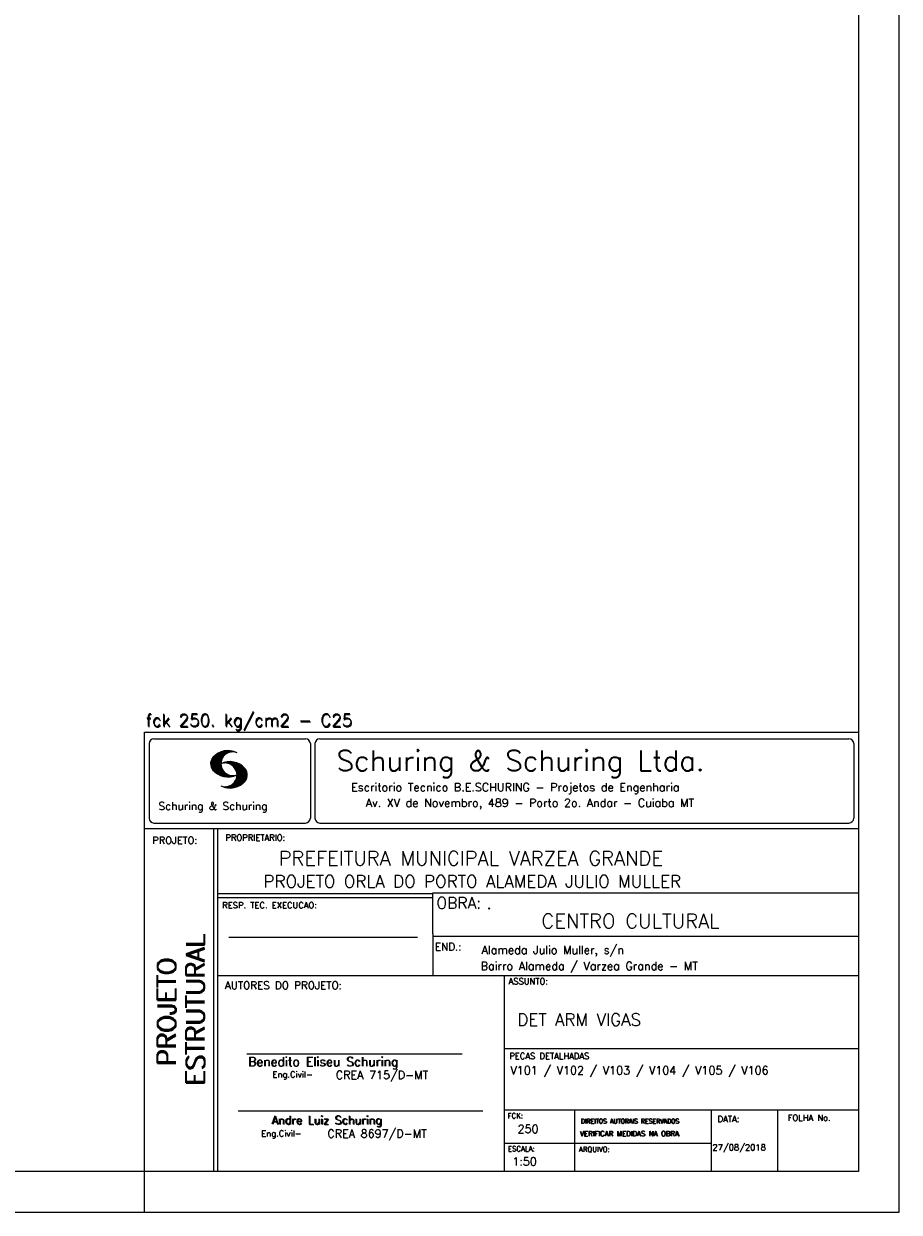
# Model space of a CAD drawing. Extents: x 0 to 84.1, y 0 to 59.4.
# Tile 4 of 6: x 62.6 to 84.1, y 0 to 29.1. Entities that reach past the tile are written whole.
import ezdxf

# ---------------------------------------------------------------- set-up
doc = ezdxf.new("R2010")
doc.units = 0
doc.layers.add('1', color=1, linetype='CONTINUOUS')
doc.layers.add('2', color=2, linetype='CONTINUOUS')
doc.styles.get("Standard").update_dxf_attribs({"font": 'ROMANS.SHX'})

msp = doc.modelspace()

# ---------------------------------------------------------------- linework, layer by layer
at = {"layer": '2', "linetype": 'CONTINUOUS'}
for p, q in [((84.100006, 0), (84.100006, 59.400002)), ((65.600006, 11.755142), (83.100006, 11.755135)), ((65.600006, 1), (65.600006, 11.755142)), ((65.715988, 11.477417), (65.715988, 9.648308)), ((65.832489, 11.593918), (69.548996, 11.593918)), ((69.665497, 11.477417), (69.665497, 9.648308)), ((69.778748, 11.477417), (69.778748, 9.648308)), ((69.895248, 11.593918), (82.867508, 11.593918)), ((82.984009, 11.477417), (82.984009, 9.648308)), ((67.221771, 10.985771), (67.52832, 11.29232)), ((67.222122, 10.971992), (67.545929, 11.295792)), ((67.222168, 11.000305), (67.508011, 11.286148)), ((67.222488, 10.958214), (67.56427, 11.300003)), ((67.224365, 11.016647), (67.488403, 11.280685)), ((67.224472, 10.94606), (67.581131, 11.302727)), ((67.226578, 11.03299), (67.465408, 11.271812)), ((67.2267, 10.934158), (67.596313, 11.303772)), ((67.228943, 10.922256), (67.612335, 11.305649)), ((67.232178, 10.911354), (67.626831, 11.306015)), ((67.232437, 11.052986), (67.439468, 11.26001)), ((67.235916, 10.900948), (67.642014, 11.307053)), ((67.239258, 11.073952), (67.410522, 11.245209)), ((67.239655, 10.890556), (67.656281, 11.307182)), ((67.243561, 10.880333), (67.66925, 11.306015)), ((67.248611, 10.871239), (67.520584, 11.143219)), ((67.252747, 11.10157), (67.374313, 11.223145)), ((67.253647, 10.862129), (67.502121, 11.110611)), ((67.258682, 10.853035), (67.491592, 11.085945)), ((67.264267, 10.84449), (67.483597, 11.06382)), ((67.608673, 11.2313), (67.68306, 11.305702)), ((67.638062, 11.246552), (67.69574, 11.30423)), ((67.662872, 11.257233), (67.708405, 11.302757)), ((67.681976, 11.262199), (67.721237, 11.30146)), ((67.702469, 11.268562), (67.733063, 11.299149)), ((67.718491, 11.270424), (67.744904, 11.296837)), ((67.734482, 11.272285), (67.757004, 11.294807)), ((67.750473, 11.274147), (67.768555, 11.292221)), ((67.270782, 10.836868), (67.47966, 11.045746)), ((67.277298, 10.829247), (67.475876, 11.027817)), ((67.283813, 10.821625), (67.474167, 11.011971)), ((67.290558, 10.814232), (67.473114, 10.99678)), ((67.296936, 10.807419), (67.470306, 10.980797)), ((67.304733, 10.800133), (67.473206, 10.968597)), ((67.311829, 10.793083), (67.474121, 10.955383)), ((67.319168, 10.786293), (67.475159, 10.942276)), ((67.326828, 10.779808), (67.477615, 10.930595)), ((67.334488, 10.773323), (67.480087, 10.918922)), ((67.342133, 10.766846), (67.482544, 10.907249)), ((67.350098, 10.760674), (67.485901, 10.896469)), ((67.358337, 10.754768), (67.489655, 10.886078)), ((67.366577, 10.748863), (67.493408, 10.875694)), ((67.374802, 10.742966), (67.497208, 10.865356)), ((67.383392, 10.737427), (67.502075, 10.856102)), ((67.392227, 10.732109), (67.506958, 10.84684)), ((67.401062, 10.726807), (67.511841, 10.837578)), ((67.409882, 10.721497), (67.516922, 10.828537)), ((67.419189, 10.71666), (67.522842, 10.820305)), ((67.428635, 10.711967), (67.528748, 10.812088)), ((67.43808, 10.707275), (67.534668, 10.803864)), ((67.44754, 10.702599), (67.540802, 10.79586)), ((67.457642, 10.698563), (67.547699, 10.78862)), ((67.467743, 10.694519), (67.554611, 10.781387)), ((67.477829, 10.690483), (67.561508, 10.774155)), ((67.531494, 10.998619), (67.546158, 11.013283)), ((67.548691, 11.001663), (67.565323, 11.018303)), ((67.563156, 11.001991), (67.584885, 11.023735)), ((67.577606, 11.002319), (67.601898, 11.026611)), ((67.592072, 11.002647), (67.619476, 11.030045)), ((67.604584, 11.001007), (67.635239, 11.03167)), ((67.617233, 10.999535), (67.651505, 11.033806)), ((67.62999, 10.998154), (67.666199, 11.034363)), ((67.64122, 10.995239), (67.680893, 11.03492)), ((67.652435, 10.992317), (67.695602, 11.035484)), ((67.664337, 10.990074), (67.708984, 11.034729)), ((67.671295, 10.38913), (68.095734, 10.813568)), ((67.674881, 10.986488), (67.72316, 11.034767)), ((67.684326, 10.981789), (67.736191, 11.033653)), ((67.685135, 10.388832), (68.100952, 10.804665)), ((67.694321, 10.977654), (67.748459, 11.031792)), ((67.698959, 10.388527), (68.104996, 10.794571)), ((67.704605, 10.973801), (67.761597, 11.0308)), ((67.713776, 10.389206), (68.107529, 10.782967)), ((67.71431, 10.969368), (67.773758, 11.028824)), ((67.722412, 10.963333), (67.785233, 11.026146)), ((67.728806, 10.390091), (68.110825, 10.77211)), ((67.732498, 10.959282), (67.797607, 11.024391)), ((67.740387, 10.953033), (67.808838, 11.021484)), ((67.749115, 10.947632), (67.819702, 11.018219)), ((67.756165, 10.940536), (67.830765, 11.015137)), ((67.765198, 10.93544), (67.841873, 11.012115)), ((67.77211, 10.928207), (67.852234, 11.008339)), ((67.779831, 10.921783), (67.86261, 11.004555)), ((67.785919, 10.913734), (67.873306, 11.001122)), ((67.794006, 10.907692), (67.883316, 10.997002)), ((67.799911, 10.899467), (67.892731, 10.992279)), ((67.806625, 10.892029), (67.902451, 10.987854)), ((67.811752, 10.883018), (67.912231, 10.983505)), ((67.817657, 10.874802), (67.921875, 10.979012)), ((67.822357, 10.554344), (68.091095, 10.823074)), ((67.823761, 10.866768), (67.930435, 10.973442)), ((67.829498, 10.858353), (67.940002, 10.968857)), ((67.833527, 10.848244), (67.948654, 10.963379)), ((67.838394, 10.838989), (67.957047, 10.957634)), ((67.840729, 10.586838), (68.086777, 10.832893)), ((67.843323, 10.829773), (67.965561, 10.952019)), ((67.848358, 10.817596), (67.975677, 10.944923)), ((67.848709, 10.608963), (68.081818, 10.842072)), ((67.852341, 10.806755), (67.985031, 10.939453)), ((67.856201, 10.794724), (67.99379, 10.932312)), ((67.856934, 10.63131), (68.075089, 10.849472)), ((67.859863, 10.781189), (68.003067, 10.924393)), ((67.860703, 10.649239), (68.070358, 10.858894)), ((67.862656, 10.768639), (68.011749, 10.91774)), ((67.865173, 10.667847), (68.063507, 10.866165)), ((67.865234, 10.753647), (68.02092, 10.90934)), ((67.866241, 10.683037), (68.057556, 10.874352)), ((67.866318, 10.73967), (68.029205, 10.90255)), ((67.867294, 10.698235), (68.049774, 10.880722)), ((67.867905, 10.725861), (68.036682, 10.894646)), ((67.868118, 10.711845), (68.043793, 10.887527)), ((67.488205, 10.686714), (67.568588, 10.767105)), ((67.499008, 10.683372), (67.576477, 10.760849)), ((67.509796, 10.680031), (67.584366, 10.754601)), ((67.520599, 10.676697), (67.592255, 10.74836)), ((67.532074, 10.674026), (67.600327, 10.742287)), ((67.543625, 10.671448), (67.609238, 10.737053)), ((67.555176, 10.668869), (67.618134, 10.731819)), ((67.5672, 10.666748), (67.627045, 10.726585)), ((67.579605, 10.665009), (67.636261, 10.721664)), ((67.591995, 10.663277), (67.646255, 10.717522)), ((67.604782, 10.661919), (67.65625, 10.713379)), ((67.618134, 10.66114), (67.666229, 10.709244)), ((67.6315, 10.660355), (67.67691, 10.705772)), ((67.645309, 10.660042), (67.688126, 10.70285)), ((67.65976, 10.660355), (67.699341, 10.699936)), ((67.67421, 10.660667), (67.710678, 10.697136)), ((67.690598, 10.661674), (67.723846, 10.694931)), ((67.70816, 10.663521), (67.737625, 10.692986)), ((67.725296, 10.665939), (67.750778, 10.691422)), ((67.741867, 10.668861), (67.765747, 10.692741)), ((67.744095, 10.391251), (68.114105, 10.761261)), ((67.760269, 10.672806), (67.780136, 10.69268)), ((67.760544, 10.393555), (68.11557, 10.748596)), ((67.776978, 10.395859), (68.117249, 10.736137)), ((67.780106, 10.677895), (67.794464, 10.692261)), ((67.794464, 10.692261), (67.796539, 10.694336)), ((67.794861, 10.399597), (68.118942, 10.723679)), ((67.798126, 10.683296), (67.810562, 10.69574)), ((67.813049, 10.403664), (68.118515, 10.709122)), ((67.817169, 10.689835), (67.825378, 10.698044)), ((67.832825, 10.409302), (68.118134, 10.694611)), ((67.833084, 10.695976), (67.839569, 10.702461)), ((67.853302, 10.415634), (68.117767, 10.680092)), ((67.876404, 10.424599), (68.113495, 10.66169)), ((67.901276, 10.435333), (68.110229, 10.644287)), ((67.929581, 10.449501), (68.101624, 10.621544)), ((67.966125, 10.471909), (68.08902, 10.594803)), ((68.045029, 10.536674), (68.057724, 10.54937)), ((67.550323, 10.409546), (67.562592, 10.421799)), ((67.561462, 10.40654), (67.576416, 10.421486)), ((67.572601, 10.403542), (67.590225, 10.421173)), ((67.583755, 10.400551), (67.606155, 10.422958)), ((67.595673, 10.398346), (67.622162, 10.424828)), ((67.607605, 10.396141), (67.639587, 10.428116)), ((67.619553, 10.393929), (67.658707, 10.43309)), ((67.632141, 10.392387), (67.679932, 10.440178)), ((67.644958, 10.391075), (67.704071, 10.450188)), ((67.657776, 10.389755), (67.737152, 10.469131)), ((65.600006, 9.399994), (83.100006, 9.399994)), ((65.832489, 9.531807), (69.548996, 9.531807)), ((67.300385, 5.799995), (67.300385, 9.399994)), ((67.400391, 5.799995), (67.400391, 9.399994)), ((69.895248, 9.531807), (82.867508, 9.531807)), ((83.100006, 9.399994), (83.100006, 1)), ((72.668579, 7.799995), (67.400391, 7.799995)), ((72.668579, 7.699995), (67.400391, 7.699995)), ((83.100006, 7.814748), (72.656072, 7.814748)), ((72.668579, 6.816429), (72.668579, 7.814748)), ((67.670311, 6.739054), (72.288887, 6.739054)), ((72.668579, 6.816429), (72.668579, 5.799995)), ((72.668579, 6.7647), (83.100006, 6.764707)), ((67.300385, 1), (67.300385, 5.799995)), ((67.400391, 1), (67.400391, 5.799995)), ((67.400391, 5.799995), (83.100006, 5.799995)), ((74.420959, 4.799995), (74.420959, 5.799995)), ((74.420959, 1), (74.420959, 4.799995)), ((68.11142, 3.880456), (73.389854, 3.880456)), ((74.420958, 4.005768), (83.100005, 4.005775)), ((67.897606, 2.480272), (73.894493, 2.480272)), ((74.420959, 2.505768), (83.100006, 2.505775)), ((76.14679, 1), (76.14679, 2.505775)), ((79.496475, 1), (79.496475, 2.505775)), ((81.120974, 1), (81.120974, 2.505774)), ((74.420959, 1.691734), (79.496475, 1.691742)), ((65.600006, 0), (65.600006, 1)), ((83.100006, 1), (65.600006, 1)), ((0, 0), (84.100006, 0))]:
    msp.add_line(p, q, dxfattribs=at)
msp.add_lwpolyline([(83.100006, 1), (2.5, 1), (2.5, 58.400002), (83.100006, 58.400002), (83.100006, 1)], dxfattribs=at)
for centre, radius, start, end in [((65.832489, 11.477417), 0.116502, 90, 180), ((69.548996, 11.477417), 0.116502, 0, 90), ((69.895248, 11.477417), 0.116502, 90, 180), ((82.867508, 11.477417), 0.116502, 0, 90), ((67.465149, 10.982269), 0.243989, 140.229431, 231.895096), ((67.648087, 10.815277), 0.491555, 63.393265, 138.909058), ((67.763229, 10.98333), 0.291044, 68.851509, 291.148499), ((67.648087, 11.15139), 0.491555, 218.229782, 296.60672), ((67.692337, 10.543831), 0.491555, 41.090942, 116.606735), ((67.577194, 10.711891), 0.291044, 248.851501, 111.148491), ((67.875275, 10.710823), 0.243989, 308.104889, 39.770576), ((67.692337, 10.879951), 0.491555, 243.393265, 321.770233), ((65.832489, 9.648308), 0.116502, 180, 270), ((69.548996, 9.648308), 0.116502, 270, 0), ((69.895248, 9.648308), 0.116502, 180, 270), ((82.867508, 9.648308), 0.116502, 270, 0)]:
    msp.add_arc(centre, radius, start, end, dxfattribs=at)

# ---------------------------------------------------------------- texts
at = {"layer": '1', "linetype": 'CONTINUOUS'}
for s, height, p in [('PREFEITURA MUNICIPAL VARZEA GRANDE', 0.35, (68.88924, 8.494706)), ('PROJETO ORLA DO PORTO ALAMEDA JULIO MULLER', 0.3, (68.518476, 7.952581)), ('.', 0.3, (73.984333, 7.423969)), ('CENTRO CULTURAL', 0.35, (75.330094, 6.957007)), ('Alameda Julio Muller, s/n', 0.2, (73.86333, 6.322955)), ('Bairro Alameda / Varzea Grande - MT', 0.2, (73.840306, 5.930193)), ('DET ARM VIGAS', 0.3, (74.737424, 4.567268)), ('V101 / V102 / V103 / V104 / V105 / V106', 0.2, (74.571808, 3.37457)), ('250', 0.2, (74.745692, 1.940266)), ('27/08/2018', 0.15, (79.520414, 1.512631))]:
    msp.add_text(s, height=height, dxfattribs=at).set_placement(p)
at = {"layer": '2', "linetype": 'CONTINUOUS'}
for s, height, p in [('fck 250. kg/cm2 - C25', 0.3, (65.628578, 11.907463)), ('fck 250. kg/cm2 - C25', 0.3, (65.641754, 11.880586)), ('Schuring & Schuring Ltda.', 0.5, (70.306839, 10.806786)), ('Escritorio Tecnico B.E.SCHURING - Projetos de Engenharia', 0.2, (70.664673, 10.308487)), ('Schuring & Schuring', 0.19, (65.944336, 9.851486)), ('Av. XV de Novembro, 489 - Porto 2o. Andar - Cuiaba MT', 0.2, (71.023193, 9.925888)), ('PROJETO:', 0.175, (65.793152, 9.02159)), ('PROPRIETARIO:', 0.15, (67.584534, 9.097366)), ('RESP. TEC. EXECUCAO:', 0.15, (67.506004, 7.444514)), ('OBRA:', 0.278755, (72.755102, 7.434759)), ('END.:', 0.185837, (72.717902, 6.410233)), ('AUTORES DO PROJETO:', 0.185837, (67.572014, 5.463953)), ('ASSUNTO:', 0.15, (74.525462, 5.581304)), ('Benedito Eliseu Schuring', 0.22, (68.138321, 3.577287)), ('Benedito Eliseu Schuring', 0.22, (68.149795, 3.577287)), ('PECAS DETALHADAS', 0.15, (74.54287, 3.751117)), ('Eng.Civil-', 0.15, (68.737209, 3.298847)), ('CREA 715/D-MT', 0.2, (70.290742, 3.262761)), ('Andre Luiz Schuring', 0.2, (68.716738, 2.158081)), ('Andre Luiz Schuring', 0.2, (68.734296, 2.149201)), ('FCK:', 0.125, (74.500763, 2.299423)), ('DATA:', 0.15, (79.648044, 2.2071)), ('FOLHA No.', 0.15, (81.365514, 2.23814)), ('CREA 8697/D-MT', 0.2, (70.08334, 1.825346)), ('DIREITOS AUTORAIS RESERVADOS', 0.11, (76.294724, 2.176125)), ('DIREITOS AUTORAIS RESERVADOS', 0.11, (76.303696, 2.176125)), ('Eng.Civil-', 0.15, (68.462773, 1.853248)), ('VERIFICAR MEDIDAS NA OBRA', 0.125, (76.271484, 1.861862)), ('VERIFICAR MEDIDAS NA OBRA', 0.125, (76.280457, 1.861862)), ('ESCALA:', 0.125, (74.507034, 1.490738)), ('ARQUIVO:', 0.125, (76.249054, 1.475601)), ('1:50', 0.2, (74.617035, 1.144112))]:
    msp.add_text(s, height=height, dxfattribs=at).set_placement(p)
for s, p in [('ESTRUTURAL', (67.07373, 3.12536)), ('ESTRUTURAL', (67.07373, 3.094507)), ('PROJETO', (66.369095, 3.606125)), ('PROJETO', (66.369095, 3.575272))]:
    msp.add_text(s, height=0.45, rotation=90, dxfattribs=at).set_placement(p)

doc.saveas('drawing.dxf')
